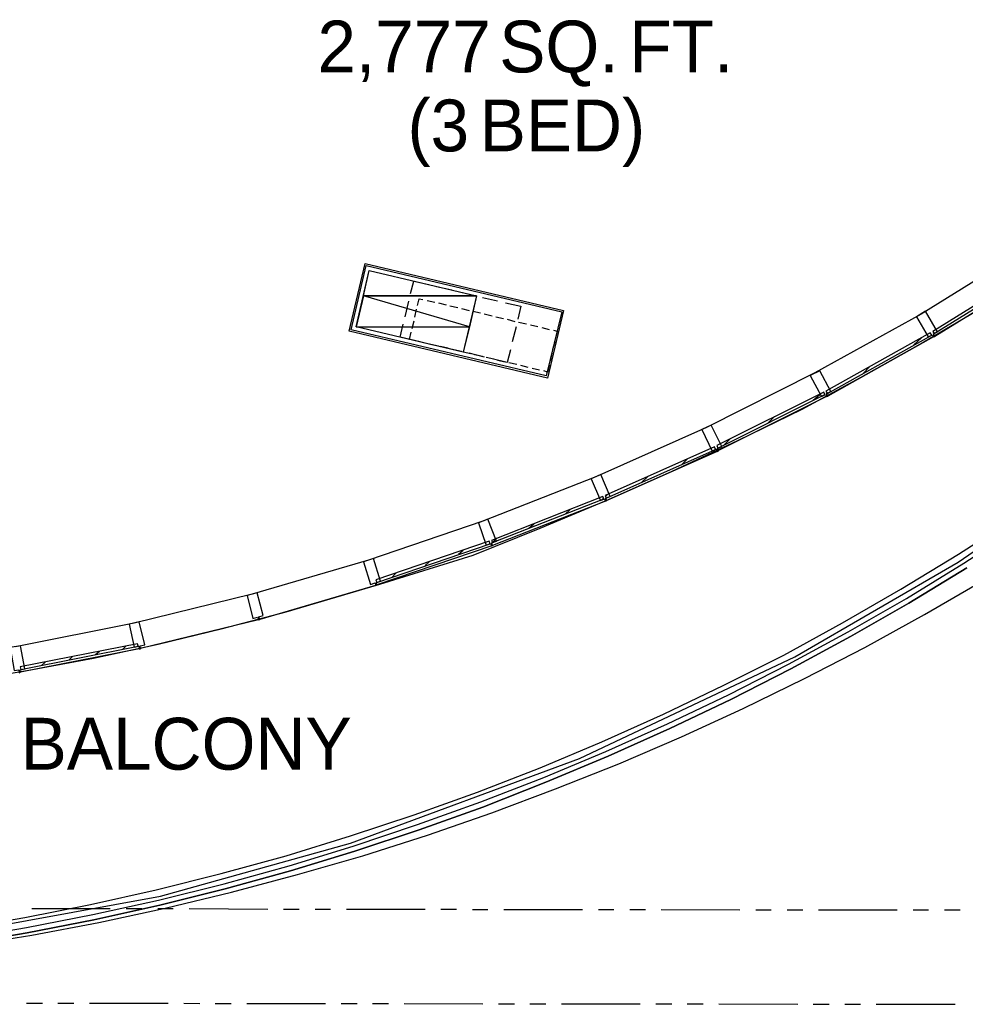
# Model space of a CAD drawing. Header units: feet. Extents: x -79 to 198, y -22 to 181.
# Tile 9 of 164: x 79 to 110, y 7 to 38. Entities that reach past the tile are written whole.
import ezdxf
from ezdxf.enums import TextEntityAlignment as Align

# ---------------------------------------------------------------- set-up
doc = ezdxf.new("R2010")
doc.units = ezdxf.units.FT
for name, color, linetype in [('A-AREA-UNIDAD', 30, 'CONTINUOUS'), ('A-LINEA', 7, 'CONTINUOUS'), ('A-MURO-CONCRETO', 8, 'CONTINUOUS'), ('A-TEXTO-PDF', 3, 'CONTINUOUS')]:
    doc.layers.add(name, color=color, linetype=linetype)

msp = doc.modelspace()

# ---------------------------------------------------------------- linework, layer by layer
at = {"layer": 'A-AREA-UNIDAD'}
msp.add_lwpolyline([(75.488, 8.5689), (83.968, 10.1156), (90, 11.8044), (97.28, 14.4889), (104.128, 17.7244), (109.312, 20.7289), (115.6, 25.0489)], dxfattribs=at)
at = {"layer": 'A-LINEA'}
for p, q in [((111.4, 30.6311), (108.1333, 28.6044)), ((111.84, 29.9244), (108.5733, 27.8978)), ((92.7333, 29.4844), (93.2267, 29.3778)), ((93.4667, 29.3111), (93.96, 29.2044)), ((94.2, 29.1378), (94.68, 29.0311)), ((91.7467, 28.5244), (91.8533, 29.0178)), ((92.44, 29.0444), (92.68, 28.9911)), ((92.44, 29.0444), (92.68, 28.9911)), ((92.8, 28.9644), (93.04, 28.8978)), ((92.8, 28.9644), (93.04, 28.8978)), ((93.16, 28.8711), (93.4133, 28.8178)), ((93.16, 28.8711), (93.4133, 28.8178)), ((93.5333, 28.7911), (93.7733, 28.7244)), ((93.5333, 28.7911), (93.7733, 28.7244)), ((92.0533, 28.5111), (92.1067, 28.7644)), ((92.0533, 28.5111), (92.1067, 28.7644)), ((93.8933, 28.6978), (94.1333, 28.6444)), ((93.8933, 28.6978), (94.1333, 28.6444)), ((94.2533, 28.6178), (94.5067, 28.5511)), ((94.2533, 28.6178), (94.5067, 28.5511)), ((94.6267, 28.5244), (94.8667, 28.4711)), ((94.6267, 28.5244), (94.8667, 28.4711)), ((108.1333, 28.6044), (104.76, 26.7378)), ((91.96, 28.1511), (92.0267, 28.3911)), ((91.96, 28.1511), (92.0267, 28.3911)), ((94.9867, 28.4444), (95.2267, 28.3778)), ((94.9867, 28.4444), (95.2267, 28.3778)), ((95.2667, 28.2044), (95.1467, 27.7244)), ((95.3467, 28.3511), (95.6, 28.2978)), ((95.3467, 28.3511), (95.6, 28.2978)), ((95.72, 28.2711), (95.96, 28.2178)), ((95.72, 28.2711), (95.96, 28.2178)), ((96.08, 28.1778), (96.32, 28.1244)), ((96.08, 28.1778), (96.32, 28.1244)), ((108.5333, 27.8844), (105.1733, 26.0044)), ((107.9067, 27.6311), (108.1467, 27.8578)), ((92.3733, 27.6844), (92.1333, 27.7511)), ((92.3733, 27.6844), (92.1333, 27.7511)), ((92.8, 27.5911), (92.32, 27.6978)), ((92.7333, 27.6044), (92.4933, 27.6578)), ((92.7333, 27.6044), (92.4933, 27.6578)), ((93.1067, 27.5244), (92.8533, 27.5778)), ((93.1067, 27.5244), (92.8533, 27.5778)), ((93.5333, 27.4178), (93.0533, 27.5244)), ((96.4933, 27.7244), (96.4267, 27.4844)), ((96.4933, 27.7244), (96.4267, 27.4844)), ((93.4667, 27.4311), (93.2267, 27.4844)), ((93.4667, 27.4311), (93.2267, 27.4844)), ((93.8267, 27.3511), (93.5867, 27.4044)), ((93.8267, 27.3511), (93.5867, 27.4044)), ((94.2667, 27.2444), (93.7733, 27.3644)), ((94.2, 27.2578), (93.9467, 27.3111)), ((94.2, 27.2578), (93.9467, 27.3111)), ((94.56, 27.1778), (94.32, 27.2311)), ((94.56, 27.1778), (94.32, 27.2311)), ((95.0933, 27.4711), (94.9867, 27.0711)), ((96.4, 27.3644), (96.3467, 27.1111)), ((96.4, 27.3644), (96.3467, 27.1111)), ((94.9867, 27.0711), (94.5067, 27.1911)), ((94.92, 27.0844), (94.68, 27.1378)), ((94.92, 27.0844), (94.68, 27.1378)), ((95.2933, 27.0044), (95.04, 27.0578)), ((95.2933, 27.0044), (95.04, 27.0578)), ((95.6533, 26.9111), (95.4133, 26.9778)), ((95.6533, 26.9111), (95.4133, 26.9778)), ((96.32, 26.9911), (96.2667, 26.7644)), ((96.32, 26.9911), (96.2667, 26.7644)), ((106.28, 26.7111), (106.52, 26.9511)), ((96.0133, 26.8311), (95.7733, 26.8844)), ((96.0133, 26.8311), (95.7733, 26.8844)), ((96.2667, 26.7644), (96.1467, 26.8044)), ((96.2667, 26.7644), (96.1467, 26.8044)), ((104.76, 26.7378), (101.32, 25.0044)), ((105.1333, 25.9911), (101.6933, 24.2711)), ((104.7067, 25.8711), (104.92, 26.0578)), ((103.28, 25.1511), (103.48, 25.3511)), ((101.32, 25.0044), (97.8, 23.4444)), ((101.8533, 24.4311), (102.0533, 24.6311)), ((101.6533, 24.2444), (98.1467, 22.6844)), ((100.5467, 23.8444), (100.72, 24.0178)), ((97.8, 23.4444), (94.2133, 22.0311)), ((99.2667, 23.2711), (99.44, 23.4444)), ((98.1067, 22.8178), (98.16, 22.8711)), ((98.1067, 22.6711), (94.52, 21.2578)), ((97.9867, 22.7111), (98.04, 22.7644)), ((96.8267, 22.2578), (96.9867, 22.4044)), ((94.2133, 22.0311), (90.5733, 20.7911)), ((95.6667, 21.8044), (95.8267, 21.9511)), ((94.52, 21.3511), (94.6667, 21.4978)), ((94.4933, 21.2444), (90.84, 20.0044)), ((93.44, 20.9778), (93.5867, 21.1111)), ((90.5733, 20.7911), (86.88, 19.7111)), ((92.3733, 20.6178), (92.52, 20.7511)), ((91.32, 20.2444), (91.4533, 20.3911)), ((86.88, 19.7111), (83.1333, 18.7911)), ((90.8, 19.9911), (87.12, 18.9111)), ((83.1333, 18.7911), (79.36, 18.0444)), ((87.08, 18.8978), (83.3333, 17.9911)), ((83.2933, 17.9778), (79.52, 17.2311)), ((81.9067, 17.7911), (82.0267, 17.8978)), ((82.7733, 17.9644), (82.88, 18.0711)), ((80.1867, 17.4444), (80.3067, 17.5511)), ((81.0533, 17.6178), (81.16, 17.7244)), ((79.88, 9.7244), (82.3733, 9.7244)), ((82.88, 9.7244), (83.3733, 9.7244)), ((83.88, 9.7244), (84.3733, 9.7244)), ((84.88, 9.7244), (87.3733, 9.7111)), ((87.88, 9.7111), (88.3733, 9.7111)), ((88.88, 9.7111), (89.3733, 9.7111)), ((89.88, 9.7111), (92.3733, 9.7111)), ((92.88, 9.7111), (93.3733, 9.7111)), ((93.88, 9.6978), (94.3733, 9.6978)), ((94.88, 9.6978), (97.3733, 9.6978)), ((97.88, 9.6978), (98.3733, 9.6978)), ((98.88, 9.6978), (99.3733, 9.6978)), ((99.88, 9.6978), (102.3733, 9.6844)), ((102.88, 9.6844), (103.3733, 9.6844)), ((103.88, 9.6844), (104.3733, 9.6844)), ((104.88, 9.6844), (107.3733, 9.6844)), ((107.88, 9.6844), (108.3733, 9.6844)), ((108.88, 9.6844), (109.3733, 9.6844)), ((79.7067, 6.7244), (80.2133, 6.7244)), ((80.7067, 6.7244), (81.2133, 6.7244)), ((81.7067, 6.7244), (84.2133, 6.7244)), ((84.7067, 6.7244), (85.2133, 6.7111)), ((85.7067, 6.7111), (86.2133, 6.7111)), ((86.7067, 6.7111), (89.2133, 6.7111)), ((89.7067, 6.7111), (90.2133, 6.7111)), ((90.7067, 6.7111), (91.2133, 6.7111)), ((91.7067, 6.7111), (94.2133, 6.6978)), ((94.7067, 6.6978), (95.2133, 6.6978)), ((95.7067, 6.6978), (96.2133, 6.6978)), ((96.7067, 6.6978), (99.2133, 6.6978)), ((99.7067, 6.6978), (100.2133, 6.6978)), ((100.7067, 6.6978), (101.2133, 6.6978)), ((101.7067, 6.6978), (104.2133, 6.6844)), ((104.7067, 6.6844), (105.2133, 6.6844)), ((105.7067, 6.6844), (106.2133, 6.6844)), ((106.7067, 6.6844), (109.2133, 6.6844))]:
    msp.add_line(p, q, dxfattribs=at)
for points in [[(90.4667, 30.2178), (96.7733, 28.7244), (96.2667, 26.5778), (89.96, 28.0711), (90.4667, 30.2178)], [(90.5067, 30.1511), (96.72, 28.6844), (96.2267, 26.6444), (90.0267, 28.1111), (90.5067, 30.1511)], [(111.7333, 30.0578), (108.5067, 28.0578), (108.5467, 27.9911), (111.7733, 29.9778), (111.7333, 30.0578)], [(94.0133, 29.1911), (93.5867, 27.4044), (90.1867, 28.2044), (90.6, 29.9911), (94.0133, 29.1911)], [(91.9067, 29.2578), (92.0133, 29.6578), (92.4933, 29.5511)], [(92.1333, 28.8844), (92.1867, 29.0978), (92.3067, 29.0711)], [(92.1333, 28.8844), (92.1867, 29.0978), (92.3067, 29.0711)], [(94.9333, 28.9644), (95.4133, 28.8578), (95.32, 28.4444)], [(77.72, 16.9511), (79.7867, 17.2978), (81.84, 17.6844), (83.8933, 18.1244), (85.9333, 18.6178), (87.96, 19.1511), (90.9333, 20.0311), (93.9067, 20.9511), (96.0267, 21.8044), (98.1333, 22.6844), (100.2267, 23.6178), (102.3067, 24.5911), (104.36, 25.5911), (106.2133, 26.5911), (108.04, 27.6178), (109.84, 28.6844)], [(108.36, 27.8844), (108.4933, 27.9511), (108.5333, 27.8844), (108.5733, 27.8978), (108.5333, 27.9778), (108.6533, 28.0444), (108.28, 28.6978), (107.9867, 28.5244), (108.36, 27.8844)], [(92.08, 27.7644), (91.5867, 27.8711), (91.68, 28.2844)], [(92, 27.7778), (91.88, 27.8044), (91.9333, 28.0311)], [(92, 27.7778), (91.88, 27.8044), (91.9333, 28.0311)], [(96.4533, 28.0978), (96.5733, 28.0711), (96.52, 27.8444)], [(96.4533, 28.0978), (96.5733, 28.0711), (96.52, 27.8444)], [(108.4267, 28.0178), (105.1067, 26.1644), (105.16, 26.0844), (108.48, 27.9378), (108.4267, 28.0178)], [(104.9733, 25.9911), (105.0933, 26.0578), (105.1333, 25.9911), (105.1733, 26.0044), (105.1333, 26.0844), (105.2667, 26.1511), (104.92, 26.8044), (104.6133, 26.6578), (104.9733, 25.9911)], [(105.04, 26.1244), (101.64, 24.4311), (101.68, 24.3511), (105.08, 26.0578), (105.04, 26.1244)], [(101.4933, 24.2578), (101.6267, 24.3244), (101.6533, 24.2444), (101.6933, 24.2711), (101.6667, 24.3378), (101.8, 24.4044), (101.4667, 25.0844), (101.1733, 24.9378), (101.4933, 24.2578)], [(101.5733, 24.3911), (98.0933, 22.8444), (98.1333, 22.7644), (101.6, 24.3111), (101.5733, 24.3911)], [(97.9467, 22.6844), (98.08, 22.7378), (98.1067, 22.6711), (98.1467, 22.6844), (98.1067, 22.7644), (98.2533, 22.8178), (97.96, 23.5111), (97.6533, 23.3778), (97.9467, 22.6844)], [(98.0267, 22.8178), (94.48, 21.4178), (94.52, 21.3511), (98.0533, 22.7378), (98.0267, 22.8178)], [(77.5467, 9.0844), (79.6533, 9.4444), (81.7467, 9.8578), (83.8267, 10.3244), (85.8933, 10.8444), (87.96, 11.4044), (90, 12.0311), (92.0267, 12.6978), (94.04, 13.4178), (96.0267, 14.1911), (97.9867, 15.0178), (99.9467, 15.8978), (101.8667, 16.8178), (103.7733, 17.7778), (105.64, 18.8044), (107.4933, 19.8711), (109.32, 20.9778), (111.12, 22.1378)], [(94.32, 21.2711), (94.4533, 21.3244), (94.4933, 21.2444), (94.52, 21.2578), (94.4933, 21.3378), (94.64, 21.3911), (94.3733, 22.0978), (94.0667, 21.9778), (94.32, 21.2711)], [(77.6, 8.7644), (79.7067, 9.1244), (81.8133, 9.5378), (83.9067, 9.9911), (85.9867, 10.5111), (88.0533, 11.0844), (90.0933, 11.7111), (92.1333, 12.3911), (94.1467, 13.1111), (96.1467, 13.8844), (98.12, 14.7111), (100.08, 15.5911), (102.0133, 16.5111), (103.92, 17.4844), (105.8133, 18.5111), (107.6667, 19.5778), (109.4933, 20.6978), (111.2933, 21.8578)], [(94.4133, 21.3911), (90.8133, 20.1644), (90.84, 20.0844), (94.44, 21.3111), (94.4133, 21.3911)], [(90.64, 20.0178), (90.7867, 20.0711), (90.8, 19.9911), (90.84, 20.0044), (90.8267, 20.0844), (90.96, 20.1244), (90.7333, 20.8444), (90.4133, 20.7378), (90.64, 20.0178)], [(77.6267, 8.5911), (79.7333, 8.9511), (81.8533, 9.3644), (83.9467, 9.8311), (86.0267, 10.3511), (88.0933, 10.9244), (90.1467, 11.5511), (92.1867, 12.2311), (94.2133, 12.9511), (96.2133, 13.7378), (98.1867, 14.5644), (100.1467, 15.4444), (102.0933, 16.3644), (104, 17.3378), (105.8933, 18.3644), (107.7467, 19.4311), (109.5867, 20.5511)], [(109.5867, 20.5511), (107.7467, 19.4311), (105.8933, 18.3644), (104, 17.3378), (102.0933, 16.3644), (100.1467, 15.4444), (98.1867, 14.5644), (96.2133, 13.7378), (94.2133, 12.9511), (92.1867, 12.2311), (90.1467, 11.5511), (88.0933, 10.9244), (86.0267, 10.3511), (83.9467, 9.8311), (81.8533, 9.3644), (79.7333, 8.9511), (77.6267, 8.5911)], [(77.6267, 8.5911), (79.7333, 8.9511), (81.8533, 9.3644), (83.9467, 9.8311), (86.0267, 10.3511), (88.0933, 10.9244), (90.1467, 11.5511), (92.1867, 12.2311), (94.2133, 12.9511), (96.2133, 13.7378), (98.1867, 14.5644), (100.1467, 15.4444), (102.0933, 16.3644), (104, 17.3378), (105.8933, 18.3644), (107.7467, 19.4311), (109.5867, 20.5511)], [(77.7467, 8.5378), (79.88, 8.8844), (82.0133, 9.2844), (84.12, 9.7378), (86.2267, 10.2444), (88.32, 10.8044), (90.4, 11.4044), (92.4533, 12.0578), (94.4933, 12.7644), (96.52, 13.5244), (98.5333, 14.3244), (100.52, 15.1778), (102.48, 16.0844), (104.4267, 17.0311), (106.3467, 18.0178), (108.24, 19.0711), (110.1067, 20.1511)], [(86.9067, 18.9378), (87.0533, 18.9778), (87.08, 18.8978), (87.12, 18.9111), (87.0933, 18.9911), (87.2267, 19.0311), (87.04, 19.7511), (86.72, 19.6711), (86.9067, 18.9378)], [(83.1333, 18.0311), (83.28, 18.0578), (83.2933, 17.9778), (83.3333, 17.9778), (83.32, 18.0711), (83.4667, 18.0978), (83.2933, 18.8311), (82.9733, 18.7644), (83.1333, 18.0311)], [(79.32, 17.2844), (79.4667, 17.3111), (79.48, 17.2178), (79.52, 17.2311), (79.5067, 17.3111), (79.6533, 17.3378), (79.52, 18.0711), (79.1867, 18.0178), (79.32, 17.2844)], [(83.24, 18.1378), (79.5067, 17.4044), (79.5333, 17.3244), (83.2533, 18.0578), (83.24, 18.1378)]]:
    msp.add_lwpolyline(points, dxfattribs=at)
at = {"layer": 'A-MURO-CONCRETO'}
for points in [[(90.6, 29.9911), (94.0133, 29.1911), (90.4133, 29.1911), (90.6, 29.9911), (90.6, 29.9911)], [(90.4133, 29.1911), (90.1867, 28.2044), (93.7867, 28.2044), (90.4133, 29.1911)], [(90.4133, 29.1911), (94.0133, 29.1911), (93.7867, 28.2044), (90.4133, 29.1911), (90.4133, 29.1911)], [(90.1867, 28.2044), (93.7867, 28.2044), (93.5867, 27.4044), (90.1867, 28.2044), (90.1867, 28.2044)]]:
    msp.add_lwpolyline(points, dxfattribs=at)

# ---------------------------------------------------------------- texts
at = {"layer": 'A-TEXTO-PDF'}
for s, p in [('2,777', (91.7073, 36.2852)), ('SQ.', (96.6258, 36.2852)), ('FT.', (100.5136, 36.2852)), ('(3', (92.7946, 33.7785)), ('BED)', (96.7389, 33.7785)), ('BALCONY', (84.7831, 14.1385))]:
    msp.add_text(s, height=1.646, dxfattribs=at).set_placement(p, align=Align.CENTER)

doc.saveas('drawing.dxf')
